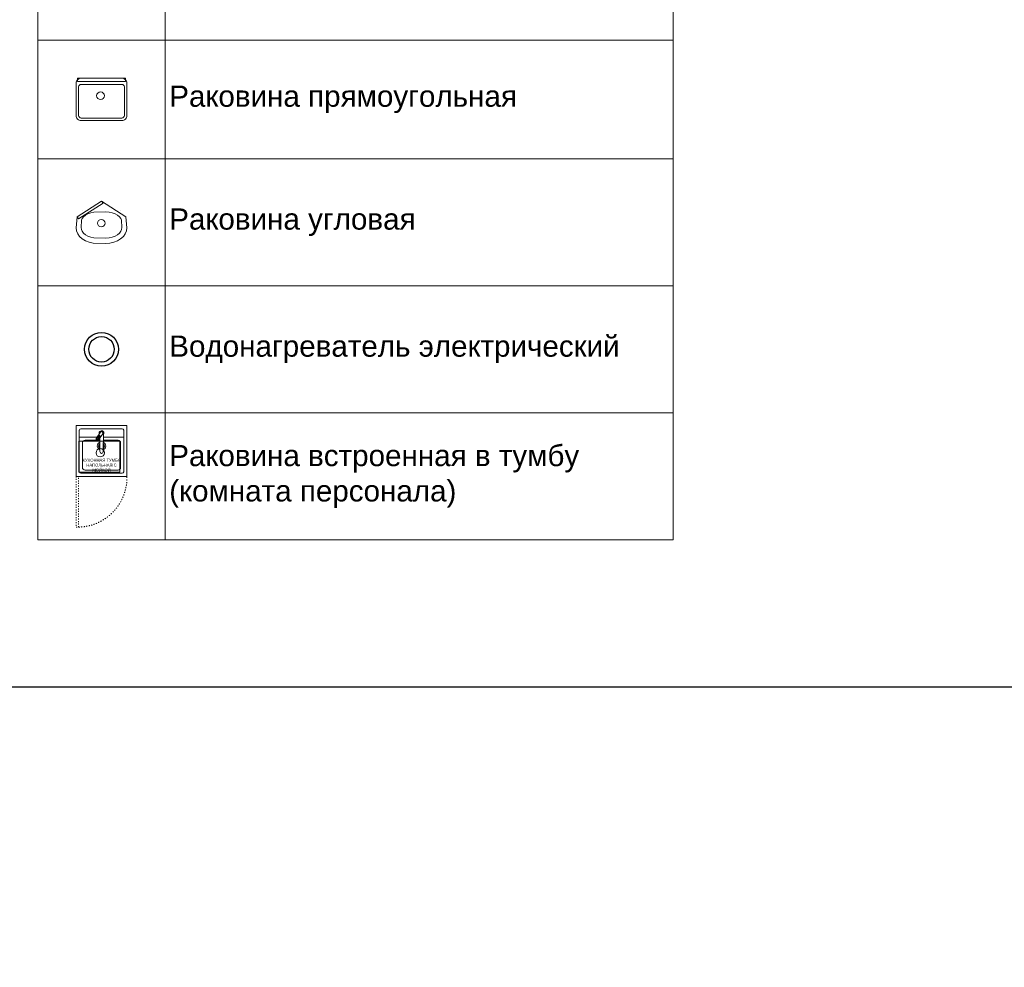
# Model space of a CAD drawing. Header units: millimetres. Extents: x -703898 to 730684, y -92609 to 157468.
# Tile 108 of 256: x -46674 to -35051, y -23990 to -12805. Entities that reach past the tile are written whole.
import ezdxf
from ezdxf import colors
from ezdxf.entities.mleader import LeaderData, LeaderLine
from ezdxf.math import Vec2, Vec3

# ---------------------------------------------------------------- set-up
doc = ezdxf.new("R2010")
doc.units = ezdxf.units.MM
doc.linetypes.add('ACAD_ISO03W100', pattern=[30, 12, -18])
doc.linetypes.add('HIDDENX2', pattern=[19.05, 12.7, -6.35])
doc.layers.get('Defpoints').update_dxf_attribs({"color": 30})
doc.layers.add('00_АР_Номер мебели', color=1, linetype='Continuous', lineweight=13, plot=False)
doc.layers.add('00_АР_Подложка', color=7, linetype='Continuous', lineweight=0, true_color=0x9b9292)
for name, color, linetype, lineweight in [('06_АР_Мебель', 4, 'Continuous', 9), ('20_АР_Сантехника', 3, 'Continuous', 0), ('27_Сечения', 7, 'Continuous', 0)]:
    doc.layers.add(name, color=color, linetype=linetype, lineweight=lineweight)
doc.layers.add('ВК', color=7, linetype='Continuous')
doc.layers.add('ОВиК', color=7, linetype='Continuous')
doc.styles.add('_ТЕКСТОВЫЙ', font='arial.ttf', dxfattribs={"width": 0.8})
doc.styles.add('HVAC_AEP', font='arial.ttf')
doc.styles.get("Standard").update_dxf_attribs({"font": 'arial.ttf'})

# ---------------------------------------------------------------- blocks, each defined once
blk = doc.blocks.new('A$C62AB405E')
at = {"layer": '00_АР_Подложка', "flags": 128}
for points in [[(-240, 0), (240, 0, -0.414214), (300, -60), (300, -440, -0.414214), (240, -500), (-240, -500, -0.414214), (-300, -440), (-300, -60, -0.414214)], [(-240, -73), (240, -73, -0.414214), (270, -103), (270, -440, -0.414214), (240, -470), (-240, -470, -0.414214), (-270, -440), (-270, -103, -0.414214)], [(35, -207, -0.967996), (-58, -207, -0.967996)]]:
    blk.add_lwpolyline(points, format="xyb", close=True, dxfattribs=at)
blk.add_lwpolyline([(-284, 0), (284, 0), (284, -38), (-284, -38)], close=True, dxfattribs=at)
at = {"layer": '20_АР_Сантехника', "flags": 128}
for points in [[(-240, 0), (240, 0, -0.414214), (300, -60), (300, -440, -0.414214), (240, -500), (-240, -500, -0.414214), (-300, -440), (-300, -60, -0.414214)], [(-240, -73), (240, -73, -0.414214), (270, -103), (270, -440, -0.414214), (240, -470), (-240, -470, -0.414214), (-270, -440), (-270, -103, -0.414214)], [(35, -207, -0.967996), (-58, -207, -0.967996)]]:
    blk.add_lwpolyline(points, format="xyb", close=True, dxfattribs=at)
blk.add_lwpolyline([(-284, 0), (284, 0), (284, -38), (-284, -38)], close=True, dxfattribs=at)
blk = doc.blocks.new('A$C0FE146CA')
at = {"layer": '00_АР_Подложка', "flags": 128}
for points in [[(0, 0), (-289, -185)], [(-289, -185), (0, 0)], [(0, 0), (287, -187)], [(16, -25), (0, 0)], [(-273, -210), (16, -25)], [(-227, -114), (-227, -114)], [(222, -114), (222, -114)], [(-289, -185), (-302, -316), (-298, -352), (-283, -386), (-260, -418), (-229, -446), (-191, -469), (-148, -486), (-101, -496), (48, -500), (96, -496), (143, -486), (187, -469), (224, -446), (256, -418), (279, -386), (293, -352), (298, -316), (287, -187)], [(-273, -210), (-289, -185)], [(224, -446), (187, -469)], [(187, -469), (143, -486)]]:
    blk.add_lwpolyline(points, dxfattribs=at)
blk.add_lwpolyline([(187, -167), (158, -151), (124, -138), (87, -130), (47, -127), (-92, -130), (-129, -138), (-163, -151), (-191, -167), (-214, -186), (-229, -207), (-237, -226), (-241, -314), (-238, -337), (-229, -357), (-214, -378), (-191, -397), (-163, -413), (-129, -426), (-92, -434), (47, -437), (87, -434), (124, -426), (158, -413), (187, -397), (209, -378), (225, -357), (234, -336), (237, -314), (233, -226), (225, -207), (209, -186)], close=True, dxfattribs=at)
blk.add_lwpolyline([(41, -261, -0.967996), (-51, -261, -0.967996)], format="xyb", close=True, dxfattribs=at)
at = {"layer": '20_АР_Сантехника', "flags": 128}
for points in [[(0, 0), (-289, -185)], [(-289, -185), (0, 0)], [(0, 0), (287, -187)], [(16, -25), (0, 0)], [(-273, -210), (16, -25)], [(-227, -114), (-227, -114)], [(222, -114), (222, -114)], [(-289, -185), (-302, -316), (-298, -352), (-283, -386), (-260, -418), (-229, -446), (-191, -469), (-148, -486), (-101, -496), (48, -500), (96, -496), (143, -486), (187, -469), (224, -446), (256, -418), (279, -386), (293, -352), (298, -316), (287, -187)], [(-273, -210), (-289, -185)], [(224, -446), (187, -469)], [(187, -469), (143, -486)]]:
    blk.add_lwpolyline(points, dxfattribs=at)
blk.add_lwpolyline([(187, -167), (158, -151), (124, -138), (87, -130), (47, -127), (-92, -130), (-129, -138), (-163, -151), (-191, -167), (-214, -186), (-229, -207), (-237, -226), (-241, -314), (-238, -337), (-229, -357), (-214, -378), (-191, -397), (-163, -413), (-129, -426), (-92, -434), (47, -437), (87, -434), (124, -426), (158, -413), (187, -397), (209, -378), (225, -357), (234, -336), (237, -314), (233, -226), (225, -207), (209, -186)], close=True, dxfattribs=at)
blk.add_lwpolyline([(41, -261, -0.967996), (-51, -261, -0.967996)], format="xyb", close=True, dxfattribs=at)
blk = doc.blocks.new('A$C436D765E')
at = {"layer": '00_АР_Подложка'}
for radius in [200, 150]:
    blk.add_circle((0, 0), radius, dxfattribs=at)
at = {"layer": '06_АР_Мебель'}
for radius in [200, 150]:
    blk.add_circle((0, 0), radius, dxfattribs=at)
at = {"layer": 'ВК', "color": 162, "lineweight": 30, "true_color": 0x002eb8}
for radius in [200, 150]:
    blk.add_circle((0, 0), radius, dxfattribs=at)
blk = doc.blocks.new('Мойка кухонная LIGHT')
at = {"layer": '00_АР_Подложка'}
for points in [[(0, 0), (600, 0), (600, -600), (0, -600)], [(516, -183), (31, -183), (31, -548), (516, -548)]]:
    blk.add_lwpolyline(points, close=True, dxfattribs=at)
blk.add_circle((285, -321), 49.6, dxfattribs=at)
at = {"layer": '06_АР_Мебель'}
for p, q in [((600, 0), (0, 0)), ((0, 0), (0, -600)), ((600, 0), (600, -600)), ((38, -545), (38, -55)), ((545, -38), (55, -38)), ((286, -79), (238, -152)), ((314, -97), (264, -170)), ((278, -88), (278, -91)), ((322, -88), (320, -308)), ((562, -55), (562, -545)), ((247, -138), (38, -138)), ((75, -495), (75, -204)), ((242, -174), (105, -174)), ((267, -122), (244, -157)), ((281, -131), (257, -165)), ((277, -138), (257, -138)), ((279, -174), (259, -174)), ((278, -119), (278, -135)), ((279, -148), (280, -308)), ((495, -174), (321, -174)), ((562, -138), (322, -138)), ((525, -204), (525, -495)), ((545, -562), (55, -562)), ((495, -525), (105, -525)), ((0, -600), (600, -600))]:
    blk.add_line(p, q, dxfattribs=at)
at = {"layer": '06_АР_Мебель', "linetype": 'ACAD_ISO03W100'}
for p, q in [((0, -600), (0, -1199)), ((30, -1199), (30, -600)), ((-1, -1200), (29, -1200))]:
    blk.add_line(p, q, dxfattribs=at)
at = {"layer": '06_АР_Мебель'}
for centre, radius, start, end in [((55, -55), 16.5, 90, 180), ((300, -88), 27.5, 322.5533, 199.6478), ((300, -88), 22, 358.8541, 181.1459), ((300, -88), 16.5, 324.796, 147.0877), ((545, -55), 16.5, 0, 90), ((105, -204), 30, 90, 180), ((251, -161), 15.6, 145.9419, 325.9419), ((251, -161), 7.92, 145.9419, 325.9419), ((300, -242), 49.5, 114.986, 246.1598), ((300, -242), 34.7, 126.7617, 234.3842), ((274, -126), 8.34, 324.796, 147.0877), ((300, -242), 28.7, 157.0247, 202.9753), ((278, -233), 4.95, 75.0783, 157.0247), ((300, -242), 49.5, 293.8402, 65.014), ((300, -242), 34.7, 305.6158, 53.2383), ((322, -233), 4.95, 22.9753, 104.9217), ((300, -242), 28.7, 337.0247, 22.9753), ((495, -204), 30, 0, 90), ((278, -251), 4.95, 202.9753, 288.3082), ((300, -308), 19.8, 180, 0), ((322, -251), 4.95, 251.6918, 337.0247), ((55, -545), 16.5, 180, 270), ((105, -495), 30, 180, 270), ((495, -495), 30, 270, 0), ((545, -545), 16.5, 270, 0)]:
    blk.add_arc(centre, radius, start, end, dxfattribs=at)
at = {"layer": '06_АР_Мебель', "linetype": 'ACAD_ISO03W100'}
blk.add_arc((16, -615), 584, 271.3957, 1.4851, dxfattribs=at)
at = {"flags": 1}
for tag, p in [('ДОП_ИНФОРМАЦИЯ', (190, 15)), ('КОД_ОБОРУДОВАНИЯ', (190, 67)), ('ДОГОВОР', (622, -94))]:
    blk.add_attdef(tag, p, '', height=25, dxfattribs=at)
at = {"layer": '00_АР_Номер мебели'}
blk.add_attdef('Номер', (78, -701), '', height=100, dxfattribs=at)
at = {"layer": '06_АР_Мебель', "linetype": 'Continuous', "insert": (300, -467), "char_height": 35, "attachment_point": 5}
blk.add_mtext_dynamic_manual_height_columns('{\\C7;КУХОННАЯ ТУМБА НАПОЛЬНАЯ С МОЙКОЙ}', width=537.47, gutter_width=12.5, heights=[0], dxfattribs=at)
blk = doc.blocks.new('_Dot')
at = {"color": 0, "linetype": 'ByBlock', "lineweight": -2}
blk.add_line((-0.5, 0), (-1, 0), dxfattribs=at)
at = {"color": 0, "linetype": 'ByBlock', "const_width": 0.5}
blk.add_lwpolyline([(-0.25, 0, 1), (0.25, 0, 1)], format="xyb", close=True, dxfattribs=at)

msp = doc.modelspace()

# ---------------------------------------------------------------- linework, layer by layer
at = {"lineweight": 15}
for p, q in [((-38958.0153463, 23.9670402), (-38958.0153463, -14445.6996265)), ((-46458.0153463, -13045.6996265), (-38958.0153463, -13045.6996265)), ((-46458.0153463, -14445.6996265), (-38958.0153463, -14445.6996265))]:
    msp.add_line(p, q, dxfattribs=at)
at = {"lineweight": 9}
for p, q in [((-46458.0153463, -14445.6996265), (-38958.0153463, -14445.6996265)), ((-46458.0153463, -14445.6996265), (-46458.0153463, -18945.6996265)), ((-44958.0153463, -14445.6996265), (-44958.0153463, -18945.6996265)), ((-38958.0153463, -14445.6996265), (-38958.0153463, -18945.6996265)), ((-46458.0153463, -15945.6996265), (-38958.0153463, -15945.6996265)), ((-46458.0153463, -17445.6996265), (-38958.0153463, -17445.6996265)), ((-46458.0153463, -18945.6996265), (-38958.0153463, -18945.6996265))]:
    msp.add_line(p, q, dxfattribs=at)
at = {"layer": 'Defpoints'}
msp.add_lwpolyline([(-46889.0145501, 1870.2746347), (-23314.1912021, 1870.2746347), (-23314.1912021, -20683.7018091), (-46889.0145501, -20683.7018091)], close=True, dxfattribs=at)
at = {"layer": 'ВК', "lineweight": 15}
for p, q in [((-46458.0153463, 23.9670402), (-46458.0153463, -14445.6996265)), ((-44958.0153463, -445.6996265), (-44958.0153463, -14445.6996265))]:
    msp.add_line(p, q, dxfattribs=at)

# ---------------------------------------------------------------- block references
for name, p in [('A$C0FE146CA', (-45705.9706521, -14945.7354016)), ('A$C436D765E', (-45708.0153463, -16695.6996265)), ('Мойка кухонная LIGHT', (-46007.5938772, -17595.6996265))]:
    msp.add_blockref(name, p)
msp.add_blockref('A$C62AB405E', (-45708.0153463, -13495.7354016), dxfattribs=at)

# ---------------------------------------------------------------- texts
at = {"lineweight": 15, "insert": (-44908.0153463, -13745.6996265), "char_height": 250, "width": 5900, "attachment_point": 4, "style": 'HVAC_AEP'}
msp.add_mtext('Раковина прямоугольная', dxfattribs=at)
at = {"char_height": 250, "width": 5900, "attachment_point": 4, "style": 'HVAC_AEP'}
for s, insert in [('Раковина угловая', (-44908.0153463, -15195.6996265)), ('Водонагреватель электрический', (-44908.0153463, -16695.6996265)), ('Раковина встроенная в тумбу (комната персонала) ', (-44908.0153463, -18195.6996265))]:
    msp.add_mtext(s, dxfattribs=dict(at, insert=insert))

# ---------------------------------------------------------------- leaders
at = {"color": 162, "linetype": 'HIDDENX2', "lineweight": 30, "ltscale": 15, "true_color": 0x002eb8}
ml = msp.add_multileader_mtext('Standard', dxfattribs=at)
ml.set_content('\\pxi-3,l4,t4;Модуль Тип 1.1', color=(0, 46, 184), style='_ТЕКСТОВЫЙ')
ml.set_leader_properties(lineweight=0)
ml.set_arrow_properties(name='DOT')
ml.build(insert=Vec2(0, 0))
ml.multileader.update_dxf_attribs({"text_left_attachment_type": 6, "text_right_attachment_type": 6, "dogleg_length": 0.36, "arrow_head_size": 50, "scale": 100})
ctx = ml.context
ctx.base_point, ctx.scale, ctx.char_height, ctx.arrow_head_size, ctx.landing_gap_size, ctx.plane_origin = Vec3(65996.6721474, -36931.3624963), 100, 250, 50, 100, Vec3(52171.0537756, -31780.6737592)
ctx.left_attachment, ctx.right_attachment, ctx.text_align_type, ctx.attachment_type = 6, 6, 1, 2
notes = []
notes.append((ctx, [(0, (0, 0, 0), (0, 0), (1, 0), 1, [])]))
ctx.mtext.insert, ctx.mtext.width, ctx.mtext.defined_height, ctx.mtext.alignment, ctx.mtext.flow_direction = Vec3(67071.228764, -36607.8631785), 6846.369138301, 600.4032998, 2, 5
ml = msp.add_multileader_mtext('Standard', dxfattribs=at)
ml.set_content('\\pxi-3,l4,t4;Модуль Тип 1.2', color=(0, 46, 184), style='_ТЕКСТОВЫЙ')
ml.set_leader_properties(lineweight=0)
ml.set_arrow_properties(name='DOT')
ml.build(insert=Vec2(0, 0))
ml.multileader.update_dxf_attribs({"text_left_attachment_type": 6, "text_right_attachment_type": 6, "dogleg_length": 0.36, "arrow_head_size": 50, "scale": 100})
ctx = ml.context
ctx.base_point, ctx.scale, ctx.char_height, ctx.arrow_head_size, ctx.landing_gap_size, ctx.plane_origin = Vec3(65992.3041333, -39013.3333383), 100, 250, 50, 100, Vec3(52166.6857615, -33862.6446012)
ctx.left_attachment, ctx.right_attachment, ctx.text_align_type, ctx.attachment_type = 6, 6, 1, 2
notes.append((ctx, [(0, (0, 0, 0), (0, 0), (1, 0), 1, [])]))
ctx.mtext.insert, ctx.mtext.width, ctx.mtext.defined_height, ctx.mtext.alignment, ctx.mtext.flow_direction = Vec3(67085.1417867, -38689.8340205), 6846.369138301, 600.4032998, 2, 5
at = {"layer": '27_Сечения', "lineweight": 0}
ml = msp.add_multileader_mtext('Standard', dxfattribs=at)
ml.set_content('Тамбур', color=256, style='_ТЕКСТОВЫЙ')
ml.set_leader_properties(lineweight=0)
ml.set_arrow_properties(name='DOT')
ml.build(insert=Vec2(0, 0))
ml.multileader.update_dxf_attribs({"text_left_attachment_type": 6, "text_right_attachment_type": 6, "dogleg_length": 0.36, "arrow_head_size": 50, "scale": 100})
ctx = ml.context
ctx.base_point, ctx.scale, ctx.char_height, ctx.arrow_head_size, ctx.landing_gap_size, ctx.plane_origin = Vec3(84190.003419, -22674.6492009), 100, 120, 50, 100, Vec3(77020.545082, -17305.7423401)
ctx.left_attachment, ctx.right_attachment, ctx.text_align_type = 6, 6, 2
notes.append((ctx, [(0, (0, 0, 0), (0, 0), (1, 0), 1, [])]))
ctx.mtext.insert, ctx.mtext.width, ctx.mtext.defined_height, ctx.mtext.alignment, ctx.mtext.flow_direction = Vec3(84748.6555336, -22519.3695283), 4650.25934976, 815.5168006, 3, 5
at = {"layer": 'ВК', "color": 162, "lineweight": 18, "true_color": 0x002eb8}
ml = msp.add_multileader_mtext('Standard', dxfattribs=at)
ml.set_content('Зона размещения бака для запаса воды  с погружным насосом  ', color=(0, 46, 184), style='_ТЕКСТОВЫЙ')
ml.set_leader_properties(lineweight=0)
ml.set_arrow_properties(name='DOT')
ml.build(insert=Vec2(0, 0))
ml.multileader.update_dxf_attribs({"text_left_attachment_type": 6, "text_right_attachment_type": 6, "dogleg_length": 0.581598, "arrow_head_size": 50, "scale": 100})
ctx = ml.context
ctx.base_point, ctx.scale, ctx.char_height, ctx.arrow_head_size, ctx.landing_gap_size, ctx.plane_origin = Vec3(-97560.9297476, -15180.2489487), 100, 120, 50, 100, Vec3(-89472.4023885, -12356.7829152)
ctx.left_attachment, ctx.right_attachment, ctx.attachment_type = 6, 6, 2
notes.append((ctx, [(0, (1, 1, 0), (-93473.166117, -15180.2489487), (-1, 0), 1218.8195651, [(0, [(-93473.166117, -17127.5990711)], 0, [])])]))
ctx.mtext.insert, ctx.mtext.width, ctx.mtext.defined_height, ctx.mtext.flow_direction = Vec3(-97460.9297476, -15024.9692761), 2757.700285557, 3896.7472525, 5
at = {"layer": 'ВК', "lineweight": 18}
ml = msp.add_multileader_mtext('Standard', dxfattribs=at)
ml.set_content('{\\C10;Зона возможного размещения электрич.\\Pнакопительного водонагревателя }', color=256, style='_ТЕКСТОВЫЙ')
ml.set_leader_properties(color=(255, 10, 10), lineweight=0)
ml.set_arrow_properties(name='DOT')
ml.build(insert=Vec2(0, 0))
ml.multileader.update_dxf_attribs({"text_left_attachment_type": 6, "text_right_attachment_type": 6, "dogleg_length": 0.36, "arrow_head_size": 50, "scale": 100})
ctx = ml.context
ctx.base_point, ctx.scale, ctx.char_height, ctx.arrow_head_size, ctx.landing_gap_size, ctx.plane_origin = Vec3(-96089.1930215, -15909.2055126), 100, 120, 50, 100, Vec3(-96557.412443, -12022.507915)
ctx.left_attachment, ctx.right_attachment, ctx.attachment_type = 6, 6, 2
notes.append((ctx, [(0, (1, 1, 0), (-93763.7031709, -15909.2055126), (-1, 0), 726.7449666, [(0, [(-93763.7031709, -18215.5808501)], 0, [])])]))
ctx.mtext.insert, ctx.mtext.width, ctx.mtext.defined_height, ctx.mtext.flow_direction = Vec3(-95989.1930215, -15755.8903694), 1567.213620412, 1721.004615, 5
at = {"layer": 'ВК', "color": 162, "lineweight": 18, "true_color": 0x002eb8}
ml = msp.add_multileader_mtext('Standard', dxfattribs=at)
ml.set_content('Выпуск Канализации', color=(0, 46, 184), style='_ТЕКСТОВЫЙ')
ml.set_leader_properties(lineweight=0)
ml.set_arrow_properties(name='DOT')
ml.build(insert=Vec2(0, 0))
ml.multileader.update_dxf_attribs({"text_left_attachment_type": 6, "text_right_attachment_type": 6, "dogleg_length": 0.581598, "arrow_head_size": 50, "scale": 100})
ctx = ml.context
ctx.base_point, ctx.scale, ctx.char_height, ctx.arrow_head_size, ctx.landing_gap_size, ctx.plane_origin = Vec3(-96309.8271983, -17528.5818483), 100, 120, 50, 100, Vec3(-93810.0756887, -9654.8251756)
ctx.left_attachment, ctx.right_attachment, ctx.attachment_type = 6, 6, 2
notes.append((ctx, [(0, (1, 1, 0), (-94003.7411209, -17528.5818483), (-1, 0), 819.0574281, [(0, [(-94003.7411209, -18226.264385)], 0, [])])]))
ctx.mtext.insert, ctx.mtext.width, ctx.mtext.defined_height, ctx.mtext.flow_direction = Vec3(-96209.8271983, -17373.3021757), 5023.349739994, 815.5168006, 5
ml = msp.add_multileader_mtext('Standard', dxfattribs=at)
ml.set_content('Клапан воздушный\\Pканализационный', color=(0, 46, 184), style='_ТЕКСТОВЫЙ')
ml.set_leader_properties(lineweight=0)
ml.set_arrow_properties(name='DOT')
ml.build(insert=Vec2(0, 0))
ml.multileader.update_dxf_attribs({"text_left_attachment_type": 6, "text_right_attachment_type": 6, "dogleg_length": 0.581598, "arrow_head_size": 50, "scale": 100})
ctx = ml.context
ctx.base_point, ctx.scale, ctx.char_height, ctx.arrow_head_size, ctx.landing_gap_size, ctx.plane_origin = Vec3(-96307.9258203, -17722.3146358), 100, 120, 50, 100, Vec3(-93810.0751658, -9654.8251756)
ctx.left_attachment, ctx.right_attachment, ctx.attachment_type = 6, 6, 2
notes.append((ctx, [(0, (1, 1, 0), (-94047.6615041, -17722.3146358), (-1, 0), 884.62448, [(0, [(-94052.0194854, -18225.3014601)], 0, [])])]))
ctx.mtext.insert, ctx.mtext.width, ctx.mtext.defined_height, ctx.mtext.flow_direction = Vec3(-96207.9258203, -17577.6761638), 5023.349739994, 815.5168006, 5
ml = msp.add_multileader_mtext('Standard', dxfattribs=at)
ml.set_content('Ввод (-ы) воды + узлы учета', color=(0, 46, 184), style='_ТЕКСТОВЫЙ')
ml.set_leader_properties(lineweight=0)
ml.set_arrow_properties(name='DOT')
ml.build(insert=Vec2(0, 0))
ml.multileader.update_dxf_attribs({"text_left_attachment_type": 6, "text_right_attachment_type": 6, "dogleg_length": 0.581598, "arrow_head_size": 50, "scale": 100})
ctx = ml.context
ctx.base_point, ctx.scale, ctx.char_height, ctx.arrow_head_size, ctx.landing_gap_size, ctx.plane_origin = Vec3(-97102.0375303, -18835.4064196), 100, 120, 50, 100, Vec3(-88820.0616137, -12694.3663647)
ctx.left_attachment, ctx.right_attachment, ctx.attachment_type = 6, 6, 2
notes.append((ctx, [(0, (1, 1, 0), (-94064.4655746, -18835.4064196), (-1, 0), 1073.3591317, [(1, [(-94064.4655746, -19055.3603738), (-94064.4655746, -18968.942947)], 0, [])])]))
ctx.mtext.insert, ctx.mtext.width, ctx.mtext.defined_height, ctx.mtext.flow_direction = Vec3(-97002.0375303, -18680.1267471), 4976.087902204, 815.5168006, 5
at = {"layer": 'ОВиК', "lineweight": 18}
ml = msp.add_multileader_mtext('Standard', dxfattribs=at)
ml.set_content('Дренаж подключить к К1\\Pчерез гидрозатвор', color=256, style='_ТЕКСТОВЫЙ')
ml.set_leader_properties(lineweight=0)
ml.set_arrow_properties(name='DOT')
ml.build(insert=Vec2(0, 0))
ml.multileader.update_dxf_attribs({"text_left_attachment_type": 6, "text_right_attachment_type": 6, "dogleg_length": 0.36, "arrow_head_size": 50, "scale": 100})
ctx = ml.context
ctx.base_point, ctx.scale, ctx.char_height, ctx.arrow_head_size, ctx.landing_gap_size, ctx.plane_origin = Vec3(-113138.1047224, -13547.8393666), 100, 120, 50, 100, Vec3(-102477.1839886, -10004.9058082)
ctx.left_attachment, ctx.right_attachment, ctx.attachment_type = 6, 6, 2
notes.append((ctx, [(0, (1, 1, 0), (-110021.5530316, -13547.8393666), (-1, 0), 1400.58989, [(0, [(-110021.5530316, -14633.448638)], 0, [])])]))
ctx.mtext.insert, ctx.mtext.width, ctx.mtext.defined_height, ctx.mtext.flow_direction = Vec3(-113038.1047224, -13394.5242234), 2718.679572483, 462.9173239, 5
for ctx, leaders in notes:
    for number, flags, end, landing, length, lines in leaders:
        leader = LeaderData()
        leader.index, (leader.has_last_leader_line, leader.has_dogleg_vector, leader.attachment_direction) = number, flags
        leader.last_leader_point, leader.dogleg_vector, leader.dogleg_length = Vec3(end), Vec3(landing), length
        for number, points, colour, breaks in lines:
            line = LeaderLine()
            line.index, line.vertices, line.color, line.breaks = number, Vec3.list(points), colors.encode_raw_color(colour), breaks
            leader.lines.append(line)
        ctx.leaders.append(leader)

doc.saveas('drawing.dxf')
